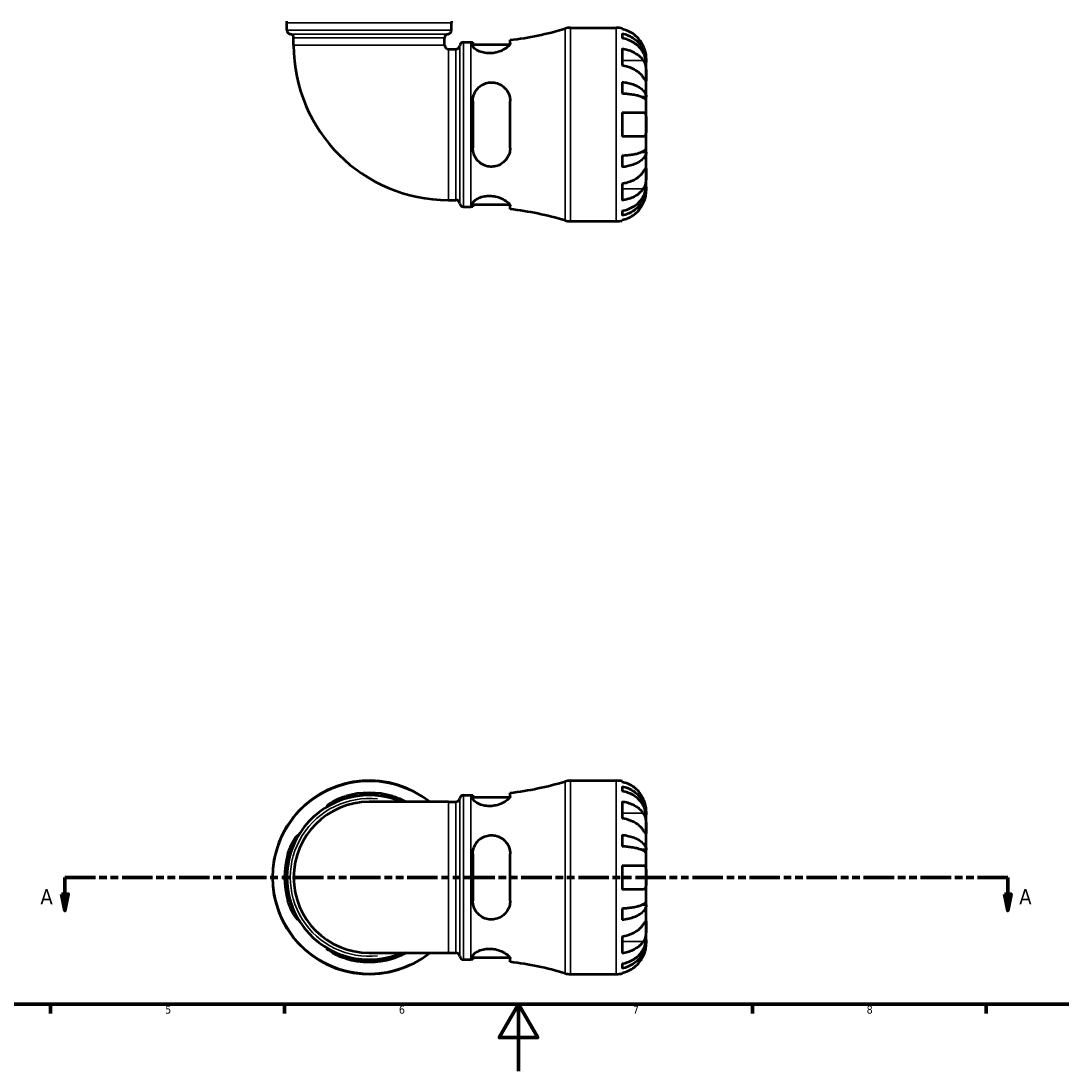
# Model space of a CAD drawing. Header units: millimetres. Extents: x 0 to 903, y 0 to 973.
# Tile 2 of 10: x 271 to 583, y 0 to 315. Entities that reach past the tile are written whole.
import ezdxf

# ---------------------------------------------------------------- set-up
doc = ezdxf.new("R2010")
doc.units = ezdxf.units.MM
doc.linetypes.add('DOUBLE_DASH_CHAIN', pattern=[1.2403, 0.6614, -0.0827, 0.1654, -0.0827, 0.1654, -0.0827])
for name, color, linetype, lineweight in [('Border (ANSI)', 7, 'Continuous', 70), ('Section Line (ANSI)', 7, 'DOUBLE_DASH_CHAIN', 70), ('Visible (ANSI)', 7, 'Continuous', 50), ('Visible Narrow (ANSI)', 7, 'Continuous', 35)]:
    doc.layers.add(name, color=color, linetype=linetype, lineweight=lineweight)
doc.styles.add('Label Text (ANSI)', font='tahoma.ttf')
doc.styles.add('Note Text (ANSI)', font='tahoma.ttf')

# ---------------------------------------------------------------- blocks, each defined once
blk = doc.blocks.new('Borders Default Border')
at = {"layer": 'Border (ANSI)'}
for p, q in [((280.33, 20), (280.33, 17.2)), ((350.42, 20), (350.42, 17.2)), ((490.58, 20), (490.58, 17.2)), ((560.67, 20), (560.67, 17.2))]:
    blk.add_line(p, q, dxfattribs=at)
at = {"layer": 'Border (ANSI)', "flags": 128}
for points in [[(20, 20), (20, 574), (821, 574), (821, 20), (20, 20)], [(420.5, 0), (420.5, 20), (414.73, 10), (426.27, 10), (420.5, 20)]]:
    blk.add_lwpolyline(points, dxfattribs=at)
at = {"layer": 'Border (ANSI)', "color": 5, "true_color": 0x0000ff, "char_height": 2.4, "attachment_point": 7, "style": 'Note Text (ANSI)'}
for s, insert in [('5', (314.67, 17.15)), ('6', (384.69, 17.15)), ('7', (454.8, 17.2)), ('8', (524.84, 17.15))]:
    blk.add_mtext(s, dxfattribs=dict(at, insert=insert))
blk = doc.blocks.new('2dTransSection0')
at = {"layer": 'Section Line (ANSI)', "linetype": 'DOUBLE_DASH_CHAIN', "ltscale": 13.77954}
blk.add_line((284.64, 58.03), (567.08, 58.03), dxfattribs=at)
at = {"layer": 'Section Line (ANSI)', "linetype": 'Continuous'}
for p, q in [((284.64, 58.03), (293.63, 58.03)), ((284.64, 58.03), (284.64, 53.03)), ((558.09, 58.03), (567.08, 58.03)), ((567.08, 58.03), (567.08, 53.03)), ((283.64, 53.03), (284.64, 48.03)), ((285.64, 53.03), (283.64, 53.03)), ((284.64, 53.03), (284.64, 48.03)), ((284.64, 48.03), (285.64, 53.03)), ((566.08, 53.03), (567.08, 48.03)), ((568.08, 53.03), (566.08, 53.03)), ((567.08, 53.03), (567.08, 48.03)), ((567.08, 48.03), (568.08, 53.03))]:
    blk.add_line(p, q, dxfattribs=at)
at = {"layer": 'Section Line (ANSI)', "linetype": 'Continuous', "flags": 128}
for points in [[(283.64, 53.03), (284.64, 48.03), (285.64, 53.03), (283.64, 53.03)], [(566.08, 53.03), (567.08, 48.03), (568.08, 53.03), (566.08, 53.03)]]:
    blk.add_lwpolyline(points, dxfattribs=at)
at = {"layer": 'Section Line (ANSI)'}
for points in [[(283.64, 53.03), (284.64, 48.03), (285.64, 53.03), (283.64, 53.03)], [(566.08, 53.03), (567.08, 48.03), (568.08, 53.03), (566.08, 53.03)]]:
    blk.add_solid(points, dxfattribs=at)
at = {"layer": 'Section Line (ANSI)', "char_height": 4.57, "attachment_point": 7, "style": 'Label Text (ANSI)'}
for insert in [(277.28, 49.96), (570.55, 49.96)]:
    blk.add_mtext('A', dxfattribs=dict(at, insert=insert))

msp = doc.modelspace()

# ---------------------------------------------------------------- linework, layer by layer
at = {"layer": 'Visible (ANSI)'}
for p, q in [((351.13, 311.95), (351.13, 314.15)), ((400.43, 311.95), (400.43, 314.15)), ((436.12, 312.68), (449.78, 312.68)), ((451.58, 312.5), (451.58, 312.27)), ((353.16, 307.43), (353.16, 309.65)), ((398.4, 307.43), (398.4, 309.65)), ((418.02, 308.03), (418.02, 309.03)), ((451.58, 310.96), (451.58, 309.53)), ((399.54, 306.3), (401.75, 306.3)), ((404.06, 308.33), (406.26, 308.33)), ((406.82, 308.33), (406.82, 307.3)), ((406.82, 307.69), (417.92, 307.69)), ((451.58, 306.44), (451.58, 301.35)), ((458.78, 302.39), (458.76, 302.39)), ((458.78, 302.39), (458.78, 303.68)), ((458.78, 301.9), (458.78, 302.39)), ((458.78, 297.82), (458.78, 301.9)), ((451.58, 296.41), (451.58, 292.95)), ((458.78, 291.92), (458.78, 297.82)), ((406.82, 290.72), (406.82, 276.64)), ((418.02, 276.64), (418.02, 290.72)), ((458.78, 291.92), (457.46, 291.92)), ((458.78, 290.74), (458.78, 291.92)), ((458.78, 283.68), (458.78, 290.74)), ((451.58, 287.28), (451.58, 280.08)), ((451.58, 287.28), (457.91, 287.28)), ((458.78, 276.62), (458.78, 283.68)), ((457.91, 280.08), (451.58, 280.08)), ((451.58, 274.4), (451.58, 270.94)), ((458.78, 275.44), (457.46, 275.44)), ((458.78, 275.44), (458.78, 276.62)), ((458.78, 269.54), (458.78, 275.44)), ((458.78, 265.45), (458.78, 269.54)), ((451.58, 266.01), (451.58, 260.91)), ((458.78, 264.96), (458.76, 264.96)), ((458.78, 264.96), (458.78, 265.45)), ((458.78, 263.68), (458.78, 264.96)), ((399.54, 261.06), (401.75, 261.06)), ((404.06, 259.03), (406.26, 259.03)), ((406.82, 260.05), (406.82, 259.03)), ((406.82, 259.67), (417.92, 259.67)), ((418.02, 258.33), (418.02, 259.32)), ((451.58, 257.83), (451.58, 256.39)), ((451.58, 255.09), (451.58, 254.86)), ((436.12, 254.68), (449.78, 254.68)), ((436.12, 87.03), (449.78, 87.03)), ((451.58, 86.85), (451.58, 86.62)), ((451.58, 85.31), (451.58, 83.88)), ((404.06, 82.68), (406.26, 82.68)), ((406.82, 82.68), (406.82, 81.65)), ((406.82, 82.04), (417.92, 82.04)), ((418.02, 82.38), (418.02, 83.38)), ((399.54, 80.65), (375.78, 80.65)), ((399.54, 80.65), (401.75, 80.65)), ((451.58, 80.79), (451.58, 75.7)), ((458.78, 76.74), (458.76, 76.74)), ((458.78, 76.74), (458.78, 78.03)), ((458.78, 76.25), (458.78, 76.74)), ((458.78, 72.17), (458.78, 76.25)), ((451.58, 70.76), (451.58, 67.3)), ((458.78, 66.27), (458.78, 72.17)), ((458.78, 66.27), (457.46, 66.27)), ((458.78, 65.09), (458.78, 66.27)), ((406.82, 65.07), (406.82, 50.99)), ((418.02, 50.99), (418.02, 65.07)), ((458.78, 58.03), (458.78, 65.09)), ((451.58, 61.63), (451.58, 54.43)), ((451.58, 61.63), (457.91, 61.63)), ((458.78, 50.97), (458.78, 58.03)), ((457.91, 54.43), (451.58, 54.43)), ((458.78, 49.79), (458.78, 50.97)), ((451.58, 48.75), (451.58, 45.29)), ((458.78, 49.79), (457.46, 49.79)), ((458.78, 43.89), (458.78, 49.79)), ((458.78, 39.81), (458.78, 43.89)), ((451.58, 40.36), (451.58, 35.27)), ((458.78, 39.32), (458.76, 39.32)), ((458.78, 39.32), (458.78, 39.81)), ((458.78, 38.03), (458.78, 39.32)), ((375.78, 35.41), (399.54, 35.41)), ((399.54, 35.41), (401.75, 35.41)), ((404.06, 33.38), (406.26, 33.38)), ((406.82, 34.4), (406.82, 33.38)), ((406.82, 34.02), (417.92, 34.02)), ((418.02, 32.68), (418.02, 33.67)), ((451.58, 32.18), (451.58, 30.74)), ((436.12, 29.03), (449.78, 29.03)), ((451.58, 29.44), (451.58, 29.21))]:
    msp.add_line(p, q, dxfattribs=at)
for centre, radius, start, end in [((252.26, 314.15), 98.88, 0, 0.3245), ((352.29, 311.95), 1.16, 180, 262.8192), ((399.27, 311.95), 1.16, 277.1808, 0), ((499.31, 314.15), 98.88, 179.6755, 180), ((406.26, 407.2), 98.88, 276.8308, 286.5759), ((436.12, 306.88), 5.8, 90, 106.5759), ((449.78, 303.68), 9, 78.463, 90), ((352, 309.65), 1.16, 0, 82.8192), ((399.56, 309.65), 1.16, 97.1808, 180), ((399.54, 307.43), 46.38, 180, 270), ((399.54, 307.43), 1.13, 180, 270), ((401.75, 307.46), 1.16, 270, 352.8192), ((404.06, 307.17), 1.16, 90, 172.8192), ((406.26, 407.2), 98.88, 270, 270.3245), ((401.75, 259.9), 1.16, 7.1808, 90), ((404.06, 260.19), 1.16, 187.1808, 270), ((406.26, 160.15), 98.88, 89.6755, 90), ((406.26, 160.15), 98.88, 73.4241, 83.1692), ((436.12, 260.48), 5.8, 253.4241, 270), ((449.78, 263.68), 9, 270, 281.537), ((375.78, 58.03), 29, 51.2606, 308.7394), ((406.26, 181.55), 98.88, 276.8308, 286.5759), ((436.12, 81.23), 5.8, 90, 106.5759), ((449.78, 78.03), 9, 78.463, 90), ((375.78, 58.03), 24.65, 66.5845, 293.4155), ((375.78, 58.03), 25.35, 73.8775, 106.1225), ((375.78, 58.03), 24.65, 73.4065, 106.5935), ((404.06, 81.52), 1.16, 90, 172.8192), ((406.26, 181.55), 98.88, 270, 270.3245), ((375.78, 58.03), 22.62, 90, 270), ((401.75, 81.81), 1.16, 270, 352.8192), ((375.78, 58.03), 25.35, 163.8775, 196.1225), ((375.78, 58.03), 24.65, 163.4065, 196.5935), ((401.75, 34.25), 1.16, 7.1808, 90), ((375.78, 58.03), 24.65, 253.4065, 286.5935), ((375.78, 58.03), 25.35, 253.8775, 286.1225), ((404.06, 34.54), 1.16, 187.1808, 270), ((406.26, -65.5), 98.88, 89.6755, 90), ((406.26, -65.5), 98.88, 73.4241, 83.1692), ((436.12, 34.83), 5.8, 253.4241, 270), ((449.78, 38.03), 9, 270, 281.537)]:
    msp.add_arc(centre, radius, start, end, dxfattribs=at)
for points, knots in [([(457.91, 307.28), (457.72, 307.67), (457.5, 308.06), (456.92, 308.94), (456.53, 309.41), (455.74, 310.2), (455.27, 310.59), (454.27, 311.27), (453.73, 311.55), (452.72, 311.97), (452.16, 312.15), (451.58, 312.27)], [4.427884, 4.427884, 4.427884, 4.427884, 4.5512464, 4.5512464, 4.7191329, 4.7191329, 4.8858696, 4.8858696, 5.0526063, 5.0526063, 5.2140047, 5.2140047, 5.2140047, 5.2140047]), ([(451.58, 310.96), (452.16, 310.85), (452.72, 310.68), (453.73, 310.27), (454.27, 310), (455.28, 309.34), (455.75, 308.96), (456.53, 308.2), (456.92, 307.75), (457.6, 306.77), (457.88, 306.25), (458.31, 305.25), (458.49, 304.68), (458.73, 303.52), (458.78, 302.93), (458.78, 302.39)], [0.170746, 0.170746, 0.170746, 0.170746, 0.33284, 0.33284, 0.499494, 0.499494, 0.666149, 0.666149, 0.833209, 0.833209, 1.000269, 1.000269, 1.167973, 1.167973, 1.335677, 1.335677, 1.335677, 1.335677]), ([(458.78, 301.9), (458.78, 302.38), (458.73, 302.91), (458.49, 303.94), (458.31, 304.44), (457.88, 305.33), (457.6, 305.8), (456.92, 306.67), (456.53, 307.07), (455.75, 307.75), (455.28, 308.09), (454.27, 308.67), (453.73, 308.91), (452.72, 309.27), (452.16, 309.43), (451.58, 309.53)], [4.014251, 4.014251, 4.014251, 4.014251, 4.181955, 4.181955, 4.349659, 4.349659, 4.516719, 4.516719, 4.683779, 4.683779, 4.850433, 4.850433, 5.017088, 5.017088, 5.179182, 5.179182, 5.179182, 5.179182]), ([(418.02, 308.03), (418.02, 307.96), (418, 307.89), (417.89, 307.6), (417.71, 307.36), (417.11, 306.79), (416.64, 306.45), (415.52, 305.84), (414.89, 305.57), (413.65, 305.22), (413.08, 305.12), (411.96, 305.03), (411.43, 305.03), (410.31, 305.15), (409.75, 305.28), (408.64, 305.65), (408.12, 305.91), (407.31, 306.45), (407.03, 306.74), (406.84, 307.11), (406.82, 307.21), (406.82, 307.3)], [-1.976188, -1.976188, -1.976188, -1.976188, -1.9026, -1.9026, -1.703331, -1.703331, -1.456641, -1.456641, -1.225461, -1.225461, -1.050031, -1.050031, -0.88783, -0.88783, -0.698106, -0.698106, -0.466977, -0.466977, -0.223392, -0.223392, -0.123423, -0.123423, -0.123423, -0.123423]), ([(451.58, 306.44), (452.16, 306.36), (452.72, 306.23), (453.73, 305.94), (454.27, 305.73), (455.27, 305.26), (455.74, 304.98), (456.53, 304.42), (456.92, 304.09), (457.5, 303.46), (457.72, 303.19), (457.91, 302.91)], [0.1707531, 0.1707531, 0.1707531, 0.1707531, 0.3321515, 0.3321515, 0.4988882, 0.4988882, 0.6656248, 0.6656248, 0.8335114, 0.8335114, 0.9568737, 0.9568737, 0.9568737, 0.9568737]), ([(458.78, 303.68), (458.78, 303.68), (458.78, 303.71), (458.78, 303.86), (458.78, 303.98), (458.75, 304.36), (458.72, 304.67), (458.6, 305.27), (458.54, 305.53), (458.41, 305.99), (458.35, 306.18), (458.22, 306.53), (458.16, 306.7), (458.03, 307.01), (457.97, 307.14), (457.91, 307.28)], [0, 0, 0, 0, 0.0878331, 0.0878331, 0.1843541, 0.1843541, 0.3227975, 0.3227975, 0.4175446, 0.4175446, 0.4777493, 0.4777493, 0.5327624, 0.5327624, 0.5768127, 0.5768127, 0.5768127, 0.5768127]), ([(457.91, 302.91), (457.96, 302.82), (458.02, 302.73), (458.17, 302.45), (458.26, 302.26), (458.41, 301.83), (458.48, 301.6), (458.62, 301.02), (458.67, 300.66), (458.75, 299.86), (458.77, 299.41), (458.78, 298.56), (458.78, 298.16), (458.78, 297.82)], [-0.5800481, -0.5800481, -0.5800481, -0.5800481, -0.5384523, -0.5384523, -0.4638379, -0.4638379, -0.3862639, -0.3862639, -0.2784027, -0.2784027, -0.1427791, -0.1427791, 0, 0, 0, 0]), ([(457.91, 297.82), (457.72, 298.09), (457.5, 298.37), (456.92, 299), (456.53, 299.33), (455.74, 299.89), (455.27, 300.17), (454.27, 300.64), (453.73, 300.84), (452.72, 301.14), (452.16, 301.27), (451.58, 301.35)], [4.427884, 4.427884, 4.427884, 4.427884, 4.5512464, 4.5512464, 4.7191329, 4.7191329, 4.8858696, 4.8858696, 5.0526063, 5.0526063, 5.2140047, 5.2140047, 5.2140047, 5.2140047]), ([(406.82, 290.72), (406.82, 290.93), (406.83, 291.14), (406.93, 291.99), (407.11, 292.62), (407.71, 293.83), (408.14, 294.41), (409.17, 295.33), (409.74, 295.68), (410.88, 296.13), (411.42, 296.26), (412.52, 296.34), (413.07, 296.31), (414.26, 296.05), (414.88, 295.79), (416.1, 295.01), (416.67, 294.44), (417.5, 293.18), (417.78, 292.48), (417.98, 291.41), (418.02, 291.06), (418.02, 290.72)], [-1.957607, -1.957607, -1.957607, -1.957607, -1.891613, -1.891613, -1.685849, -1.685849, -1.45918, -1.45918, -1.251362, -1.251362, -1.084707, -1.084707, -0.918346, -0.918346, -0.710133, -0.710133, -0.453403, -0.453403, -0.214469, -0.214469, -0.105699, -0.105699, -0.105699, -0.105699]), ([(451.58, 296.41), (452.16, 296.35), (452.72, 296.26), (453.73, 296.05), (454.27, 295.91), (455.28, 295.56), (455.75, 295.36), (456.53, 294.97), (456.92, 294.73), (457.6, 294.21), (457.88, 293.94), (458.31, 293.42), (458.49, 293.12), (458.73, 292.51), (458.78, 292.2), (458.78, 291.92)], [0.170746, 0.170746, 0.170746, 0.170746, 0.33284, 0.33284, 0.499494, 0.499494, 0.666149, 0.666149, 0.833209, 0.833209, 1.000269, 1.000269, 1.167973, 1.167973, 1.335677, 1.335677, 1.335677, 1.335677]), ([(458.78, 297.82), (458.78, 297.64), (458.78, 297.47), (458.78, 297.18), (458.78, 297.06), (458.76, 296.84), (458.75, 296.77), (458.67, 296.76), (458.61, 296.81), (458.48, 296.98), (458.41, 297.08), (458.25, 297.3), (458.16, 297.43), (458.01, 297.66), (457.96, 297.74), (457.91, 297.82)], [0, 0, 0, 0, 0.0777495, 0.0777495, 0.1608191, 0.1608191, 0.277838, 0.277838, 0.3882896, 0.3882896, 0.4654296, 0.4654296, 0.5403543, 0.5403543, 0.579532, 0.579532, 0.579532, 0.579532]), ([(458.78, 290.74), (458.78, 290.88), (458.73, 291.03), (458.49, 291.33), (458.31, 291.47), (457.88, 291.73), (457.6, 291.87), (456.92, 292.12), (456.53, 292.24), (455.75, 292.44), (455.28, 292.53), (454.27, 292.7), (453.73, 292.77), (452.72, 292.88), (452.16, 292.92), (451.58, 292.95)], [4.014251, 4.014251, 4.014251, 4.014251, 4.181955, 4.181955, 4.349659, 4.349659, 4.516719, 4.516719, 4.683779, 4.683779, 4.850433, 4.850433, 5.017088, 5.017088, 5.179182, 5.179182, 5.179182, 5.179182]), ([(457.91, 287.28), (457.97, 287.28), (458.04, 287.27), (458.19, 287.23), (458.27, 287.18), (458.42, 287.04), (458.48, 286.95), (458.62, 286.66), (458.67, 286.44), (458.75, 285.86), (458.77, 285.48), (458.78, 284.62), (458.78, 284.15), (458.78, 283.68)], [-0.5764765, -0.5764765, -0.5764765, -0.5764765, -0.5296868, -0.5296868, -0.4605403, -0.4605403, -0.385624, -0.385624, -0.2773083, -0.2773083, -0.1425809, -0.1425809, 0, 0, 0, 0]), ([(458.78, 283.68), (458.78, 283.4), (458.78, 283.12), (458.78, 282.55), (458.78, 282.26), (458.75, 281.59), (458.73, 281.22), (458.62, 280.72), (458.56, 280.55), (458.42, 280.32), (458.35, 280.24), (458.19, 280.13), (458.1, 280.1), (457.97, 280.08), (457.94, 280.08), (457.91, 280.08)], [-2.4991326, -2.4991326, -2.4991326, -2.4991326, -2.4150544, -2.4150544, -2.3238473, -2.3238473, -2.1841143, -2.1841143, -2.0867477, -2.0867477, -2.0144067, -2.0144067, -1.9399427, -1.9399427, -1.916375, -1.916375, -1.916375, -1.916375]), ([(418.02, 276.64), (418.02, 276.4), (418, 276.17), (417.89, 275.31), (417.71, 274.72), (417.11, 273.49), (416.64, 272.88), (415.52, 271.92), (414.89, 271.56), (413.65, 271.15), (413.08, 271.05), (411.96, 271.03), (411.43, 271.1), (410.31, 271.41), (409.75, 271.68), (408.64, 272.44), (408.12, 272.97), (407.31, 274.21), (407.03, 274.93), (406.84, 276), (406.82, 276.32), (406.82, 276.64)], [-1.976188, -1.976188, -1.976188, -1.976188, -1.9026, -1.9026, -1.703331, -1.703331, -1.456641, -1.456641, -1.225461, -1.225461, -1.050031, -1.050031, -0.88783, -0.88783, -0.698106, -0.698106, -0.466977, -0.466977, -0.223392, -0.223392, -0.123423, -0.123423, -0.123423, -0.123423]), ([(451.58, 274.4), (452.16, 274.43), (452.72, 274.48), (453.73, 274.58), (454.27, 274.65), (455.28, 274.82), (455.75, 274.92), (456.53, 275.12), (456.92, 275.23), (457.6, 275.49), (457.88, 275.62), (458.31, 275.88), (458.49, 276.03), (458.73, 276.33), (458.78, 276.48), (458.78, 276.62)], [0.170746, 0.170746, 0.170746, 0.170746, 0.33284, 0.33284, 0.499494, 0.499494, 0.666149, 0.666149, 0.833209, 0.833209, 1.000269, 1.000269, 1.167973, 1.167973, 1.335677, 1.335677, 1.335677, 1.335677]), ([(458.78, 275.44), (458.78, 275.15), (458.73, 274.84), (458.49, 274.24), (458.31, 273.94), (457.88, 273.42), (457.6, 273.14), (456.92, 272.63), (456.53, 272.39), (455.75, 271.99), (455.28, 271.79), (454.27, 271.45), (453.73, 271.31), (452.72, 271.09), (452.16, 271), (451.58, 270.94)], [4.014251, 4.014251, 4.014251, 4.014251, 4.181955, 4.181955, 4.349659, 4.349659, 4.516719, 4.516719, 4.683779, 4.683779, 4.850433, 4.850433, 5.017088, 5.017088, 5.179182, 5.179182, 5.179182, 5.179182]), ([(451.58, 266.01), (452.16, 266.09), (452.72, 266.21), (453.73, 266.51), (454.27, 266.71), (455.27, 267.19), (455.74, 267.47), (456.53, 268.03), (456.92, 268.36), (457.5, 268.98), (457.72, 269.26), (457.91, 269.54)], [0.1707531, 0.1707531, 0.1707531, 0.1707531, 0.3321515, 0.3321515, 0.4988882, 0.4988882, 0.6656248, 0.6656248, 0.8335114, 0.8335114, 0.9568737, 0.9568737, 0.9568737, 0.9568737]), ([(457.91, 269.54), (457.96, 269.62), (458.02, 269.71), (458.17, 269.93), (458.26, 270.06), (458.41, 270.29), (458.48, 270.38), (458.62, 270.55), (458.67, 270.6), (458.75, 270.58), (458.77, 270.49), (458.78, 270.14), (458.78, 269.87), (458.78, 269.54)], [-0.5800481, -0.5800481, -0.5800481, -0.5800481, -0.5384523, -0.5384523, -0.4638379, -0.4638379, -0.3862639, -0.3862639, -0.2784027, -0.2784027, -0.1427791, -0.1427791, 0, 0, 0, 0]), ([(458.78, 269.54), (458.78, 269.35), (458.78, 269.15), (458.78, 268.7), (458.78, 268.45), (458.76, 267.82), (458.75, 267.44), (458.67, 266.68), (458.61, 266.32), (458.48, 265.74), (458.41, 265.51), (458.25, 265.08), (458.16, 264.89), (458.01, 264.62), (457.96, 264.53), (457.91, 264.44)], [0, 0, 0, 0, 0.0777495, 0.0777495, 0.1608191, 0.1608191, 0.277838, 0.277838, 0.3882896, 0.3882896, 0.4654296, 0.4654296, 0.5403543, 0.5403543, 0.579532, 0.579532, 0.579532, 0.579532]), ([(451.58, 257.83), (452.16, 257.93), (452.72, 258.08), (453.73, 258.44), (454.27, 258.69), (455.28, 259.27), (455.75, 259.6), (456.53, 260.28), (456.92, 260.69), (457.6, 261.56), (457.88, 262.02), (458.31, 262.91), (458.49, 263.42), (458.73, 264.45), (458.78, 264.97), (458.78, 265.45)], [0.170746, 0.170746, 0.170746, 0.170746, 0.33284, 0.33284, 0.499494, 0.499494, 0.666149, 0.666149, 0.833209, 0.833209, 1.000269, 1.000269, 1.167973, 1.167973, 1.335677, 1.335677, 1.335677, 1.335677]), ([(458.78, 264.96), (458.78, 264.42), (458.73, 263.83), (458.49, 262.67), (458.31, 262.11), (457.88, 261.11), (457.6, 260.59), (456.92, 259.61), (456.53, 259.15), (455.75, 258.39), (455.28, 258.01), (454.27, 257.36), (453.73, 257.09), (452.72, 256.68), (452.16, 256.51), (451.58, 256.39)], [4.014251, 4.014251, 4.014251, 4.014251, 4.181955, 4.181955, 4.349659, 4.349659, 4.516719, 4.516719, 4.683779, 4.683779, 4.850433, 4.850433, 5.017088, 5.017088, 5.179182, 5.179182, 5.179182, 5.179182]), ([(457.91, 264.44), (457.72, 264.17), (457.5, 263.89), (456.92, 263.27), (456.53, 262.94), (455.74, 262.38), (455.27, 262.1), (454.27, 261.62), (453.73, 261.42), (452.72, 261.12), (452.16, 261), (451.58, 260.91)], [4.427884, 4.427884, 4.427884, 4.427884, 4.5512464, 4.5512464, 4.7191329, 4.7191329, 4.8858696, 4.8858696, 5.0526063, 5.0526063, 5.2140047, 5.2140047, 5.2140047, 5.2140047]), ([(406.82, 260.05), (406.82, 260.12), (406.83, 260.18), (406.93, 260.46), (407.11, 260.69), (407.71, 261.19), (408.14, 261.46), (409.17, 261.9), (409.74, 262.08), (410.88, 262.28), (411.42, 262.32), (412.52, 262.3), (413.07, 262.24), (414.26, 261.98), (414.88, 261.77), (416.1, 261.23), (416.67, 260.88), (417.5, 260.23), (417.78, 259.92), (417.98, 259.53), (418.02, 259.42), (418.02, 259.32)], [-1.957607, -1.957607, -1.957607, -1.957607, -1.891613, -1.891613, -1.685849, -1.685849, -1.45918, -1.45918, -1.251362, -1.251362, -1.084707, -1.084707, -0.918346, -0.918346, -0.710133, -0.710133, -0.453403, -0.453403, -0.214469, -0.214469, -0.105699, -0.105699, -0.105699, -0.105699]), ([(457.91, 260.08), (457.97, 260.22), (458.04, 260.37), (458.19, 260.72), (458.27, 260.94), (458.42, 261.38), (458.48, 261.6), (458.62, 262.13), (458.67, 262.42), (458.75, 262.98), (458.77, 263.23), (458.78, 263.58), (458.78, 263.68), (458.78, 263.68)], [-0.5764765, -0.5764765, -0.5764765, -0.5764765, -0.5296868, -0.5296868, -0.4605403, -0.4605403, -0.385624, -0.385624, -0.2773083, -0.2773083, -0.1425809, -0.1425809, 0, 0, 0, 0]), ([(451.58, 255.09), (452.16, 255.2), (452.72, 255.38), (453.73, 255.8), (454.27, 256.09), (455.27, 256.76), (455.74, 257.15), (456.53, 257.94), (456.92, 258.42), (457.5, 259.3), (457.72, 259.69), (457.91, 260.08)], [0.1707531, 0.1707531, 0.1707531, 0.1707531, 0.3321515, 0.3321515, 0.4988882, 0.4988882, 0.6656248, 0.6656248, 0.8335114, 0.8335114, 0.9568737, 0.9568737, 0.9568737, 0.9568737]), ([(457.91, 81.63), (457.72, 82.02), (457.5, 82.41), (456.92, 83.29), (456.53, 83.76), (455.74, 84.55), (455.27, 84.95), (454.27, 85.62), (453.73, 85.91), (452.72, 86.33), (452.16, 86.5), (451.58, 86.62)], [4.427884, 4.427884, 4.427884, 4.427884, 4.5512464, 4.5512464, 4.7191329, 4.7191329, 4.8858696, 4.8858696, 5.0526063, 5.0526063, 5.2140047, 5.2140047, 5.2140047, 5.2140047]), ([(451.58, 85.31), (452.16, 85.2), (452.72, 85.03), (453.73, 84.62), (454.27, 84.35), (455.28, 83.69), (455.75, 83.32), (456.53, 82.55), (456.92, 82.1), (457.6, 81.12), (457.88, 80.6), (458.31, 79.6), (458.49, 79.03), (458.73, 77.87), (458.78, 77.28), (458.78, 76.74)], [0.170746, 0.170746, 0.170746, 0.170746, 0.33284, 0.33284, 0.499494, 0.499494, 0.666149, 0.666149, 0.833209, 0.833209, 1.000269, 1.000269, 1.167973, 1.167973, 1.335677, 1.335677, 1.335677, 1.335677]), ([(368.74, 81.65), (368.53, 81.59), (368.32, 81.53), (367.47, 81.25), (366.84, 81.01), (365.63, 80.51), (365.05, 80.25), (364.13, 79.81), (363.78, 79.63), (363.33, 79.43), (363.2, 79.38), (363.12, 79.41), (363.15, 79.47), (363.41, 79.72), (363.67, 79.93), (364.45, 80.47), (365.01, 80.82), (366.28, 81.48), (366.98, 81.79), (368.05, 82.17), (368.4, 82.28), (368.74, 82.38)], [-1.957607, -1.957607, -1.957607, -1.957607, -1.891613, -1.891613, -1.685849, -1.685849, -1.45918, -1.45918, -1.251362, -1.251362, -1.084707, -1.084707, -0.918346, -0.918346, -0.710133, -0.710133, -0.453403, -0.453403, -0.214469, -0.214469, -0.105699, -0.105699, -0.105699, -0.105699]), ([(382.82, 82.38), (383.06, 82.32), (383.29, 82.24), (384.15, 81.95), (384.74, 81.71), (385.86, 81.19), (386.37, 80.91), (386.81, 80.65)], [-1.9761879, -1.9761879, -1.9761879, -1.9761879, -1.9026003, -1.9026003, -1.7033307, -1.7033307, -1.4985985, -1.4985985, -1.4985985, -1.4985985]), ([(418.02, 82.38), (418.02, 82.32), (418, 82.24), (417.89, 81.95), (417.71, 81.71), (417.11, 81.14), (416.64, 80.8), (415.52, 80.19), (414.89, 79.92), (413.65, 79.58), (413.08, 79.47), (411.96, 79.38), (411.43, 79.38), (410.31, 79.5), (409.75, 79.63), (408.64, 80), (408.12, 80.26), (407.31, 80.81), (407.03, 81.09), (406.84, 81.46), (406.82, 81.56), (406.82, 81.65)], [-1.976188, -1.976188, -1.976188, -1.976188, -1.9026, -1.9026, -1.703331, -1.703331, -1.456641, -1.456641, -1.225461, -1.225461, -1.050031, -1.050031, -0.88783, -0.88783, -0.698106, -0.698106, -0.466977, -0.466977, -0.223392, -0.223392, -0.123423, -0.123423, -0.123423, -0.123423]), ([(458.78, 76.25), (458.78, 76.73), (458.73, 77.26), (458.49, 78.29), (458.31, 78.79), (457.88, 79.68), (457.6, 80.15), (456.92, 81.02), (456.53, 81.42), (455.75, 82.1), (455.28, 82.44), (454.27, 83.02), (453.73, 83.26), (452.72, 83.63), (452.16, 83.78), (451.58, 83.88)], [4.014251, 4.014251, 4.014251, 4.014251, 4.181955, 4.181955, 4.349659, 4.349659, 4.516719, 4.516719, 4.683779, 4.683779, 4.850433, 4.850433, 5.017088, 5.017088, 5.179182, 5.179182, 5.179182, 5.179182]), ([(385.6, 80.65), (385.03, 80.89), (384.42, 81.13), (383.46, 81.46), (383.14, 81.56), (382.82, 81.65)], [-0.4314047, -0.4314047, -0.4314047, -0.4314047, -0.2233917, -0.2233917, -0.1234226, -0.1234226, -0.1234226, -0.1234226]), ([(451.58, 80.79), (452.16, 80.71), (452.72, 80.58), (453.73, 80.29), (454.27, 80.09), (455.27, 79.61), (455.74, 79.33), (456.53, 78.77), (456.92, 78.44), (457.5, 77.81), (457.72, 77.54), (457.91, 77.26)], [0.1707531, 0.1707531, 0.1707531, 0.1707531, 0.3321515, 0.3321515, 0.4988882, 0.4988882, 0.6656248, 0.6656248, 0.8335114, 0.8335114, 0.9568737, 0.9568737, 0.9568737, 0.9568737]), ([(458.78, 78.03), (458.78, 78.03), (458.78, 78.06), (458.78, 78.2), (458.78, 78.3), (458.75, 78.66), (458.73, 78.95), (458.62, 79.55), (458.56, 79.82), (458.42, 80.31), (458.35, 80.52), (458.19, 80.97), (458.1, 81.19), (457.97, 81.49), (457.94, 81.56), (457.91, 81.63)], [-2.4991326, -2.4991326, -2.4991326, -2.4991326, -2.4150544, -2.4150544, -2.3238473, -2.3238473, -2.1841143, -2.1841143, -2.0867477, -2.0867477, -2.0144067, -2.0144067, -1.9399427, -1.9399427, -1.916375, -1.916375, -1.916375, -1.916375]), ([(457.91, 72.17), (457.72, 72.45), (457.5, 72.72), (456.92, 73.35), (456.53, 73.68), (455.74, 74.24), (455.27, 74.52), (454.27, 74.99), (453.73, 75.19), (452.72, 75.49), (452.16, 75.62), (451.58, 75.7)], [4.427884, 4.427884, 4.427884, 4.427884, 4.5512464, 4.5512464, 4.7191329, 4.7191329, 4.8858696, 4.8858696, 5.0526063, 5.0526063, 5.2140047, 5.2140047, 5.2140047, 5.2140047]), ([(457.91, 77.26), (457.96, 77.17), (458.02, 77.08), (458.17, 76.8), (458.26, 76.61), (458.41, 76.18), (458.48, 75.95), (458.62, 75.37), (458.67, 75.02), (458.75, 74.21), (458.77, 73.76), (458.78, 72.91), (458.78, 72.51), (458.78, 72.17)], [-0.5800481, -0.5800481, -0.5800481, -0.5800481, -0.5384523, -0.5384523, -0.4638379, -0.4638379, -0.3862639, -0.3862639, -0.2784027, -0.2784027, -0.1427791, -0.1427791, 0, 0, 0, 0]), ([(351.43, 65.07), (351.49, 65.3), (351.57, 65.54), (351.86, 66.39), (352.1, 66.99), (352.67, 68.22), (353.01, 68.83), (353.62, 69.78), (353.89, 70.15), (354.23, 70.56), (354.34, 70.66), (354.43, 70.68), (354.43, 70.61), (354.31, 70.29), (354.18, 70.03), (353.81, 69.27), (353.55, 68.74), (353, 67.49), (352.72, 66.77), (352.35, 65.7), (352.25, 65.39), (352.16, 65.07)], [-1.976188, -1.976188, -1.976188, -1.976188, -1.9026, -1.9026, -1.703331, -1.703331, -1.456641, -1.456641, -1.225461, -1.225461, -1.050031, -1.050031, -0.88783, -0.88783, -0.698106, -0.698106, -0.466977, -0.466977, -0.223392, -0.223392, -0.123423, -0.123423, -0.123423, -0.123423]), ([(406.82, 65.07), (406.82, 65.28), (406.83, 65.49), (406.93, 66.35), (407.11, 66.97), (407.71, 68.18), (408.14, 68.76), (409.17, 69.68), (409.74, 70.03), (410.88, 70.48), (411.42, 70.61), (412.52, 70.69), (413.07, 70.66), (414.26, 70.4), (414.88, 70.14), (416.1, 69.36), (416.67, 68.8), (417.5, 67.53), (417.78, 66.83), (417.98, 65.76), (418.02, 65.42), (418.02, 65.07)], [-1.957607, -1.957607, -1.957607, -1.957607, -1.891613, -1.891613, -1.685849, -1.685849, -1.45918, -1.45918, -1.251362, -1.251362, -1.084707, -1.084707, -0.918346, -0.918346, -0.710133, -0.710133, -0.453403, -0.453403, -0.214469, -0.214469, -0.105699, -0.105699, -0.105699, -0.105699]), ([(451.58, 70.76), (452.16, 70.7), (452.72, 70.61), (453.73, 70.4), (454.27, 70.26), (455.28, 69.91), (455.75, 69.72), (456.53, 69.32), (456.92, 69.08), (457.6, 68.57), (457.88, 68.29), (458.31, 67.77), (458.49, 67.47), (458.73, 66.86), (458.78, 66.55), (458.78, 66.27)], [0.170746, 0.170746, 0.170746, 0.170746, 0.33284, 0.33284, 0.499494, 0.499494, 0.666149, 0.666149, 0.833209, 0.833209, 1.000269, 1.000269, 1.167973, 1.167973, 1.335677, 1.335677, 1.335677, 1.335677]), ([(458.78, 72.17), (458.78, 71.99), (458.78, 71.82), (458.78, 71.54), (458.78, 71.41), (458.76, 71.19), (458.75, 71.12), (458.67, 71.11), (458.61, 71.16), (458.48, 71.33), (458.41, 71.43), (458.25, 71.65), (458.16, 71.79), (458.01, 72.01), (457.96, 72.09), (457.91, 72.17)], [0, 0, 0, 0, 0.0777495, 0.0777495, 0.1608191, 0.1608191, 0.277838, 0.277838, 0.3882896, 0.3882896, 0.4654296, 0.4654296, 0.5403543, 0.5403543, 0.579532, 0.579532, 0.579532, 0.579532]), ([(458.78, 65.09), (458.78, 65.23), (458.73, 65.38), (458.49, 65.68), (458.31, 65.83), (457.88, 66.08), (457.6, 66.22), (456.92, 66.47), (456.53, 66.59), (455.75, 66.79), (455.28, 66.89), (454.27, 67.05), (453.73, 67.12), (452.72, 67.23), (452.16, 67.27), (451.58, 67.3)], [4.014251, 4.014251, 4.014251, 4.014251, 4.181955, 4.181955, 4.349659, 4.349659, 4.516719, 4.516719, 4.683779, 4.683779, 4.850433, 4.850433, 5.017088, 5.017088, 5.179182, 5.179182, 5.179182, 5.179182]), ([(457.91, 61.63), (457.97, 61.63), (458.04, 61.62), (458.19, 61.58), (458.27, 61.53), (458.42, 61.39), (458.48, 61.3), (458.62, 61.01), (458.67, 60.79), (458.75, 60.21), (458.77, 59.83), (458.78, 58.97), (458.78, 58.5), (458.78, 58.03)], [-0.5764765, -0.5764765, -0.5764765, -0.5764765, -0.5296868, -0.5296868, -0.4605403, -0.4605403, -0.385624, -0.385624, -0.2773083, -0.2773083, -0.1425809, -0.1425809, 0, 0, 0, 0]), ([(458.78, 58.03), (458.78, 57.75), (458.78, 57.47), (458.78, 56.9), (458.78, 56.62), (458.75, 55.94), (458.73, 55.58), (458.62, 55.07), (458.56, 54.9), (458.42, 54.67), (458.35, 54.59), (458.19, 54.48), (458.1, 54.45), (457.97, 54.43), (457.94, 54.43), (457.91, 54.43)], [-2.4991326, -2.4991326, -2.4991326, -2.4991326, -2.4150544, -2.4150544, -2.3238473, -2.3238473, -2.1841143, -2.1841143, -2.0867477, -2.0867477, -2.0144067, -2.0144067, -1.9399427, -1.9399427, -1.916375, -1.916375, -1.916375, -1.916375]), ([(352.16, 50.99), (352.22, 50.78), (352.28, 50.57), (352.56, 49.71), (352.8, 49.09), (353.3, 47.87), (353.56, 47.3), (354, 46.38), (354.18, 46.02), (354.38, 45.58), (354.43, 45.45), (354.4, 45.36), (354.34, 45.4), (354.09, 45.66), (353.88, 45.92), (353.34, 46.7), (352.99, 47.26), (352.33, 48.53), (352.02, 49.22), (351.64, 50.3), (351.53, 50.64), (351.43, 50.99)], [-1.957607, -1.957607, -1.957607, -1.957607, -1.891613, -1.891613, -1.685849, -1.685849, -1.45918, -1.45918, -1.251362, -1.251362, -1.084707, -1.084707, -0.918346, -0.918346, -0.710133, -0.710133, -0.453403, -0.453403, -0.214469, -0.214469, -0.105699, -0.105699, -0.105699, -0.105699]), ([(418.02, 50.99), (418.02, 50.75), (418, 50.52), (417.89, 49.66), (417.71, 49.07), (417.11, 47.84), (416.64, 47.23), (415.52, 46.27), (414.89, 45.91), (413.65, 45.5), (413.08, 45.4), (411.96, 45.38), (411.43, 45.45), (410.31, 45.76), (409.75, 46.03), (408.64, 46.79), (408.12, 47.32), (407.31, 48.56), (407.03, 49.28), (406.84, 50.35), (406.82, 50.67), (406.82, 50.99)], [-1.976188, -1.976188, -1.976188, -1.976188, -1.9026, -1.9026, -1.703331, -1.703331, -1.456641, -1.456641, -1.225461, -1.225461, -1.050031, -1.050031, -0.88783, -0.88783, -0.698106, -0.698106, -0.466977, -0.466977, -0.223392, -0.223392, -0.123423, -0.123423, -0.123423, -0.123423]), ([(451.58, 48.75), (452.16, 48.78), (452.72, 48.83), (453.73, 48.93), (454.27, 49), (455.28, 49.17), (455.75, 49.27), (456.53, 49.47), (456.92, 49.58), (457.6, 49.84), (457.88, 49.97), (458.31, 50.23), (458.49, 50.38), (458.73, 50.68), (458.78, 50.83), (458.78, 50.97)], [0.170746, 0.170746, 0.170746, 0.170746, 0.33284, 0.33284, 0.499494, 0.499494, 0.666149, 0.666149, 0.833209, 0.833209, 1.000269, 1.000269, 1.167973, 1.167973, 1.335677, 1.335677, 1.335677, 1.335677]), ([(458.78, 49.79), (458.78, 49.5), (458.73, 49.19), (458.49, 48.59), (458.31, 48.29), (457.88, 47.77), (457.6, 47.49), (456.92, 46.98), (456.53, 46.74), (455.75, 46.34), (455.28, 46.14), (454.27, 45.8), (453.73, 45.66), (452.72, 45.44), (452.16, 45.35), (451.58, 45.29)], [4.014251, 4.014251, 4.014251, 4.014251, 4.181955, 4.181955, 4.349659, 4.349659, 4.516719, 4.516719, 4.683779, 4.683779, 4.850433, 4.850433, 5.017088, 5.017088, 5.179182, 5.179182, 5.179182, 5.179182]), ([(457.91, 43.89), (457.96, 43.98), (458.02, 44.06), (458.17, 44.28), (458.26, 44.41), (458.41, 44.64), (458.48, 44.73), (458.62, 44.9), (458.67, 44.95), (458.75, 44.93), (458.77, 44.84), (458.78, 44.49), (458.78, 44.22), (458.78, 43.89)], [-0.5800481, -0.5800481, -0.5800481, -0.5800481, -0.5384523, -0.5384523, -0.4638379, -0.4638379, -0.3862639, -0.3862639, -0.2784027, -0.2784027, -0.1427791, -0.1427791, 0, 0, 0, 0]), ([(451.58, 40.36), (452.16, 40.44), (452.72, 40.57), (453.73, 40.86), (454.27, 41.06), (455.27, 41.54), (455.74, 41.82), (456.53, 42.38), (456.92, 42.71), (457.5, 43.33), (457.72, 43.61), (457.91, 43.89)], [0.1707531, 0.1707531, 0.1707531, 0.1707531, 0.3321515, 0.3321515, 0.4988882, 0.4988882, 0.6656248, 0.6656248, 0.8335114, 0.8335114, 0.9568737, 0.9568737, 0.9568737, 0.9568737]), ([(458.78, 43.89), (458.78, 43.7), (458.78, 43.5), (458.78, 43.05), (458.78, 42.8), (458.76, 42.17), (458.75, 41.79), (458.67, 41.03), (458.61, 40.67), (458.48, 40.09), (458.41, 39.86), (458.25, 39.43), (458.16, 39.24), (458.01, 38.97), (457.96, 38.88), (457.91, 38.8)], [0, 0, 0, 0, 0.0777495, 0.0777495, 0.1608191, 0.1608191, 0.277838, 0.277838, 0.3882896, 0.3882896, 0.4654296, 0.4654296, 0.5403543, 0.5403543, 0.579532, 0.579532, 0.579532, 0.579532]), ([(451.58, 32.18), (452.16, 32.28), (452.72, 32.43), (453.73, 32.79), (454.27, 33.04), (455.28, 33.62), (455.75, 33.95), (456.53, 34.63), (456.92, 35.04), (457.6, 35.91), (457.88, 36.37), (458.31, 37.26), (458.49, 37.77), (458.73, 38.8), (458.78, 39.32), (458.78, 39.81)], [0.170746, 0.170746, 0.170746, 0.170746, 0.33284, 0.33284, 0.499494, 0.499494, 0.666149, 0.666149, 0.833209, 0.833209, 1.000269, 1.000269, 1.167973, 1.167973, 1.335677, 1.335677, 1.335677, 1.335677]), ([(458.78, 39.32), (458.78, 38.77), (458.73, 38.18), (458.49, 37.03), (458.31, 36.46), (457.88, 35.46), (457.6, 34.94), (456.92, 33.96), (456.53, 33.5), (455.75, 32.74), (455.28, 32.36), (454.27, 31.71), (453.73, 31.44), (452.72, 31.03), (452.16, 30.86), (451.58, 30.74)], [4.014251, 4.014251, 4.014251, 4.014251, 4.181955, 4.181955, 4.349659, 4.349659, 4.516719, 4.516719, 4.683779, 4.683779, 4.850433, 4.850433, 5.017088, 5.017088, 5.179182, 5.179182, 5.179182, 5.179182]), ([(457.91, 38.8), (457.72, 38.52), (457.5, 38.24), (456.92, 37.62), (456.53, 37.29), (455.74, 36.73), (455.27, 36.45), (454.27, 35.97), (453.73, 35.77), (452.72, 35.47), (452.16, 35.35), (451.58, 35.27)], [4.427884, 4.427884, 4.427884, 4.427884, 4.5512464, 4.5512464, 4.7191329, 4.7191329, 4.8858696, 4.8858696, 5.0526063, 5.0526063, 5.2140047, 5.2140047, 5.2140047, 5.2140047]), ([(457.91, 34.43), (457.97, 34.57), (458.04, 34.72), (458.19, 35.08), (458.27, 35.29), (458.42, 35.73), (458.48, 35.96), (458.62, 36.48), (458.67, 36.77), (458.75, 37.33), (458.77, 37.58), (458.78, 37.93), (458.78, 38.03), (458.78, 38.03)], [-0.5764765, -0.5764765, -0.5764765, -0.5764765, -0.5296868, -0.5296868, -0.4605403, -0.4605403, -0.385624, -0.385624, -0.2773083, -0.2773083, -0.1425809, -0.1425809, 0, 0, 0, 0]), ([(368.74, 33.67), (368.51, 33.74), (368.27, 33.81), (367.42, 34.1), (366.82, 34.34), (365.59, 34.92), (364.98, 35.26), (364.03, 35.86), (363.66, 36.13), (363.25, 36.48), (363.15, 36.59), (363.13, 36.68), (363.2, 36.67), (363.52, 36.55), (363.78, 36.42), (364.54, 36.05), (365.08, 35.8), (366.32, 35.25), (367.04, 34.96), (368.11, 34.6), (368.42, 34.5), (368.74, 34.4)], [-1.976188, -1.976188, -1.976188, -1.976188, -1.9026, -1.9026, -1.703331, -1.703331, -1.456641, -1.456641, -1.225461, -1.225461, -1.050031, -1.050031, -0.88783, -0.88783, -0.698106, -0.698106, -0.466977, -0.466977, -0.223392, -0.223392, -0.123423, -0.123423, -0.123423, -0.123423]), ([(382.82, 34.4), (383.03, 34.47), (383.24, 34.53), (384.1, 34.81), (384.72, 35.05), (385.4, 35.33), (385.5, 35.37), (385.6, 35.41)], [-1.9576071, -1.9576071, -1.9576071, -1.9576071, -1.8916134, -1.8916134, -1.6858486, -1.6858486, -1.6498157, -1.6498157, -1.6498157, -1.6498157]), ([(386.81, 35.41), (386.53, 35.24), (386.22, 35.07), (385.28, 34.58), (384.59, 34.27), (383.51, 33.89), (383.17, 33.77), (382.82, 33.67)], [-0.5831611, -0.5831611, -0.5831611, -0.5831611, -0.4534034, -0.4534034, -0.2144689, -0.2144689, -0.1056992, -0.1056992, -0.1056992, -0.1056992]), ([(406.82, 34.4), (406.82, 34.47), (406.83, 34.53), (406.93, 34.81), (407.11, 35.05), (407.71, 35.55), (408.14, 35.81), (409.17, 36.25), (409.74, 36.43), (410.88, 36.63), (411.42, 36.67), (412.52, 36.65), (413.07, 36.59), (414.26, 36.33), (414.88, 36.13), (416.1, 35.58), (416.67, 35.23), (417.5, 34.58), (417.78, 34.27), (417.98, 33.89), (418.02, 33.77), (418.02, 33.67)], [-1.957607, -1.957607, -1.957607, -1.957607, -1.891613, -1.891613, -1.685849, -1.685849, -1.45918, -1.45918, -1.251362, -1.251362, -1.084707, -1.084707, -0.918346, -0.918346, -0.710133, -0.710133, -0.453403, -0.453403, -0.214469, -0.214469, -0.105699, -0.105699, -0.105699, -0.105699]), ([(451.58, 29.44), (452.16, 29.55), (452.72, 29.73), (453.73, 30.15), (454.27, 30.44), (455.27, 31.11), (455.74, 31.5), (456.53, 32.29), (456.92, 32.77), (457.5, 33.65), (457.72, 34.04), (457.91, 34.43)], [0.1707531, 0.1707531, 0.1707531, 0.1707531, 0.3321515, 0.3321515, 0.4988882, 0.4988882, 0.6656248, 0.6656248, 0.8335114, 0.8335114, 0.9568737, 0.9568737, 0.9568737, 0.9568737])]:
    msp.add_open_spline(points, degree=3, knots=knots, dxfattribs=at)
at = {"layer": 'Visible Narrow (ANSI)'}
for p, q in [((400.13, 314.15), (351.44, 314.15)), ((351.44, 311.95), (400.13, 311.95)), ((434.46, 255.27), (434.46, 312.08)), ((436.12, 312.32), (436.12, 255.03)), ((449.78, 255.03), (449.78, 312.32)), ((352.44, 310.8), (399.13, 310.8)), ((398.12, 309.65), (353.44, 309.65)), ((398.12, 307.43), (353.44, 307.43)), ((399.54, 261.34), (399.54, 306.02)), ((401.75, 261.34), (401.75, 306.02)), ((402.91, 307.02), (402.91, 260.33)), ((404.06, 308.02), (404.06, 259.33)), ((406.26, 259.33), (406.26, 308.02)), ((457.59, 302.91), (451.9, 302.91)), ((457.59, 264.44), (451.9, 264.44)), ((434.46, 29.62), (434.46, 86.43)), ((436.12, 86.67), (436.12, 29.39)), ((449.78, 29.39), (449.78, 86.67)), ((368.74, 81.69), (368.74, 82.35)), ((382.82, 82.35), (382.82, 81.69)), ((404.06, 82.38), (404.06, 33.68)), ((406.26, 33.68), (406.26, 82.38)), ((399.54, 35.69), (399.54, 80.37)), ((401.75, 35.69), (401.75, 80.37)), ((402.91, 81.37), (402.91, 34.68)), ((457.59, 77.26), (451.9, 77.26)), ((351.46, 65.07), (352.12, 65.07)), ((352.12, 50.99), (351.46, 50.99)), ((457.59, 38.8), (451.9, 38.8)), ((368.74, 33.71), (368.74, 34.37)), ((382.82, 34.37), (382.82, 33.71))]:
    msp.add_line(p, q, dxfattribs=at)
for radius, start, end in [(28.76, 64.6768, 295.3232), (23.64, 83.8329, 276.1671)]:
    msp.add_arc((375.78, 58.03), radius, start, end, dxfattribs=at)

# ---------------------------------------------------------------- block references
msp.add_blockref('Borders Default Border', (0, 0))
at = {"layer": 'Section Line (ANSI)'}
msp.add_blockref('2dTransSection0', (0, 0), dxfattribs=at)

doc.saveas('drawing.dxf')
